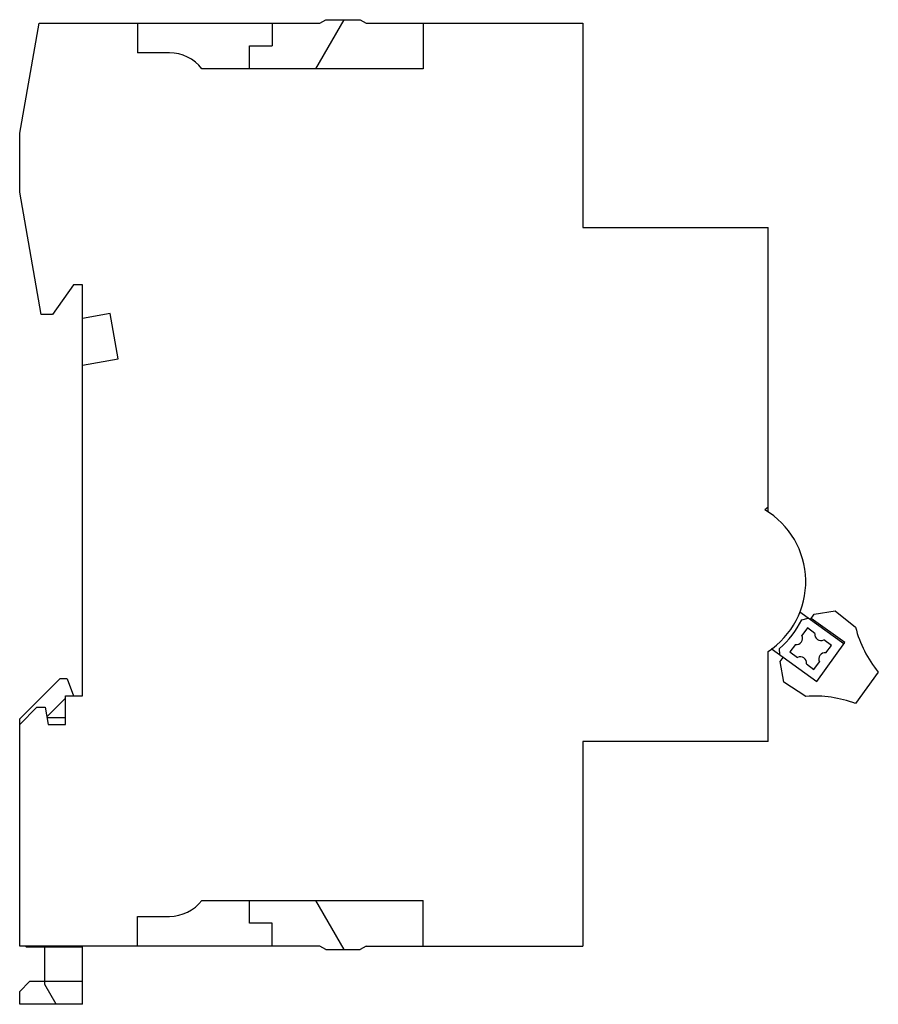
# Model space of a CAD drawing. Header units: millimetres. Extents: x 11 to 86.2, y 23.9 to 110.1.
import ezdxf

# ---------------------------------------------------------------- set-up
doc = ezdxf.new("R2010")
doc.units = ezdxf.units.MM
doc.header["$LTSCALE"] = 8.719137
doc.layers.get('0').update_dxf_attribs({"linetype": 'CONTINUOUS'})

msp = doc.modelspace()

# ---------------------------------------------------------------- linework, layer by layer
at = {"color": 7, "linetype": 'Continuous'}
for p, q in [((11.025, 100.202), (12.725, 109.843)), ((12.725, 109.843), (37.305, 109.843)), ((21.325, 109.843), (21.325, 107.243)), ((33.125, 109.843), (33.125, 107.843)), ((36.942, 105.843), (39.425, 110.143)), ((37.305, 109.843), (37.825, 110.143)), ((37.825, 110.143), (40.825, 110.143)), ((40.825, 110.143), (41.344, 109.843)), ((41.344, 109.843), (60.325, 109.843)), ((46.325, 109.843), (46.325, 105.843)), ((60.325, 109.843), (60.325, 91.943)), ((31.125, 105.843), (31.125, 107.843)), ((31.125, 107.843), (33.125, 107.843)), ((24.125, 107.243), (21.325, 107.243)), ((46.325, 105.843), (26.974, 105.843)), ((11.025, 95.043), (11.025, 100.202)), ((12.911, 84.343), (11.025, 95.043)), ((60.325, 91.943), (76.525, 91.943)), ((76.525, 67.05), (76.525, 91.943)), ((15.725, 86.943), (13.904, 84.343)), ((16.525, 86.943), (15.725, 86.943)), ((16.525, 50.943), (16.525, 86.943)), ((13.904, 84.343), (12.911, 84.343)), ((18.933, 84.411), (16.525, 83.986)), ((19.632, 80.447), (18.933, 84.411)), ((16.525, 79.899), (19.632, 80.447)), ((76.525, 67.468), (76.245, 67.225)), ((79.293, 58.297), (83.159, 55.525)), ((79.466, 57.61), (80.047, 57.757)), ((80.229, 57.626), (80.566, 58.095)), ((80.566, 58.095), (82.383, 58.394)), ((82.383, 58.394), (84.183, 56.956)), ((79.967, 56.896), (79.491, 56.241)), ((80.622, 56.42), (79.967, 56.896)), ((83.234, 55.631), (80.305, 57.731)), ((78.915, 55.448), (78.439, 54.793)), ((80.787, 52.218), (83.234, 55.631)), ((82.07, 55.368), (81.415, 55.844)), ((81.594, 54.712), (82.07, 55.368)), ((76.525, 46.943), (76.525, 54.837)), ((76.782, 55.09), (80.787, 52.218)), ((77.56, 54.532), (77.533, 55.095)), ((77.595, 53.953), (77.857, 54.318)), ((78.439, 54.793), (79.094, 54.316)), ((77.894, 52.139), (77.595, 53.953)), ((79.887, 53.74), (80.542, 53.264)), ((80.542, 53.264), (81.018, 53.92)), ((86.172, 53.031), (84.191, 50.268)), ((11.025, 48.943), (14.525, 52.443)), ((15.179, 52.443), (14.525, 52.443)), ((15.179, 52.443), (15.725, 50.943)), ((79.836, 50.894), (77.894, 52.139)), ((15.025, 48.443), (15.025, 50.943)), ((15.025, 50.943), (16.525, 50.943)), ((13.405, 49.124), (15.025, 50.743)), ((11.025, 48.443), (12.525, 49.943)), ((12.525, 49.943), (13.26, 49.943)), ((13.26, 49.943), (13.525, 48.443)), ((11.025, 29.043), (11.025, 48.943)), ((13.419, 49.045), (15.025, 49.045)), ((13.525, 48.443), (15.025, 48.443)), ((76.525, 46.943), (60.325, 46.943)), ((60.325, 46.943), (60.325, 29.043)), ((26.974, 33.043), (46.325, 33.043)), ((31.125, 31.043), (31.125, 33.043)), ((39.425, 28.743), (36.942, 33.043)), ((46.325, 29.043), (46.325, 33.043)), ((21.325, 31.643), (24.125, 31.643)), ((21.325, 29.043), (21.325, 31.643)), ((33.125, 31.043), (31.125, 31.043)), ((33.125, 29.043), (33.125, 31.043)), ((37.305, 29.043), (11.025, 29.043)), ((11.625, 28.943), (11.525, 29.043)), ((16.525, 28.943), (11.625, 28.943)), ((13.225, 25.676), (13.225, 29.043)), ((16.525, 23.943), (16.525, 29.043)), ((37.825, 28.743), (37.305, 29.043)), ((37.825, 28.743), (40.825, 28.743)), ((41.344, 29.043), (40.825, 28.743)), ((41.344, 29.043), (60.325, 29.043)), ((11.025, 25.076), (11.894, 25.945)), ((16.525, 25.943), (11.894, 25.945)), ((11.025, 23.943), (11.025, 25.076)), ((14.225, 23.943), (13.225, 25.676)), ((16.525, 23.943), (11.025, 23.943))]:
    msp.add_line(p, q, dxfattribs=at)
for centre, radius, start, end in [((24.125, 103.643), 3.6, 37.66989, 90), ((72.525, 60.943), 7.3, 303.22616, 59.36495), ((72.525, 60.943), 7.7, 310.57093, 334.34632), ((93.878, 59.404), 10, 194.17545, 219.59184), ((79.001, 55.991), 0.55, 261.03569, 26.96431), ((81.166, 56.334), 0.55, 171.03314, 296.96431), ((79.344, 53.826), 0.55, 351.03314, 116.96431), ((81.509, 54.169), 0.55, 81.03569, 206.96431), ((80.625, 40.926), 10, 69.11251, 94.52891), ((24.125, 35.243), 3.6, 270, 322.33011)]:
    msp.add_arc(centre, radius, start, end, dxfattribs=at)

doc.saveas('drawing.dxf')
